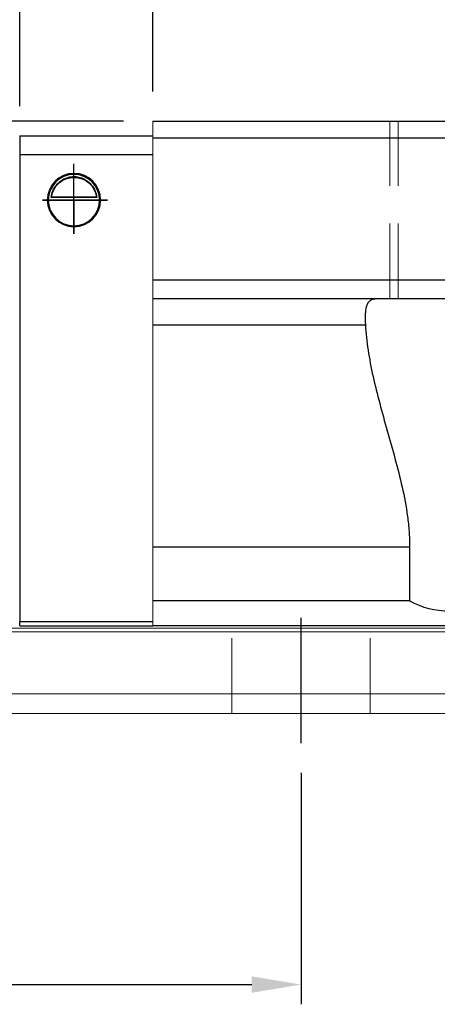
# Model space of a CAD drawing. Header units: millimetres. Extents: x 65 to 594, y 163 to 334.
# Tile 3 of 53: x 377 to 419, y 163 to 263. Entities that reach past the tile are written whole.
import ezdxf

# ---------------------------------------------------------------- set-up
doc = ezdxf.new("R2010")
doc.units = ezdxf.units.MM
doc.header["$LTSCALE"] = 2
doc.header["$PDSIZE"] = -1
for name, pattern in [('CENTER', [10.16, 6.35, -1.27, 1.27, -1.27]), ('DASHED', [0.75, 0.5, -0.25]), ('HIDDEN', [1.905, 1.27, -0.635])]:
    doc.linetypes.add(name, pattern=pattern)
for name, color, linetype in [('2', 7, 'Continuous'), ('CL', 1, 'CENTER'), ('DIM', 4, 'Continuous'), ('HID', 2, 'DASHED'), ('OUT', 3, 'Continuous')]:
    doc.layers.add(name, color=color, linetype=linetype)
doc.styles.add('DIM-7', font='SIMPLEX.shx', dxfattribs={"width": 0.7, "bigfont": 'chineset.shx'})
doc.dimstyles.new('CNS', dxfattribs={"dimtxt": 3.5, "dimasz": 2.5, "dimexe": 1, "dimexo": 1.5, "dimgap": 0.09, "dimtad": 0, "dimdsep": 46, "dimtxsty": 'DIM-7', "dimcen": 0.09, "dimclrd": 1, "dimclre": 1, "dimclrt": 4, "dimadec": 0, "dimazin": 0, "dimtfac": 1, "dimtix": 1, "dimtmove": 2, "dimatfit": 3, "dimfxl": 1, "dimtvp": 0.971429, "dimtolj": 1, "dimarcsym": 0})

# ---------------------------------------------------------------- blocks, each defined once
blk = doc.blocks.new('*D1')
at = {"color": 7, "lineweight": -2, "transparency": 16777216}
for p, q in [((300.38, 186.533), (300.38, 163.092)), ((405.38, 186.533), (405.38, 163.092)), ((305.38, 165.092), (400.38, 165.092))]:
    blk.add_line(p, q, dxfattribs=at)
at = {"color": 7, "transparency": 16777216}
for points in [[(305.38, 165.926), (305.38, 164.259), (300.38, 165.092)], [(400.38, 165.926), (400.38, 164.259), (405.38, 165.092)]]:
    blk.add_solid(points, dxfattribs=at)
at = {"layer": 'DEFPOINTS', "color": 0, "transparency": 16777216}
for p in [(300.38, 189.533), (405.38, 189.533), (405.38, 165.092)]:
    blk.add_point(p, dxfattribs=at)
at = {"color": 7, "transparency": 16777216, "insert": (352.88, 170.192), "char_height": 7, "attachment_point": 5, "style": 'DIM-7'}
blk.add_mtext('\\A1;105', dxfattribs=at)
blk = doc.blocks.new('*D13')
at = {"color": 7, "lineweight": -2, "transparency": 16777216}
for p, q in [((390.38, 255.533), (390.38, 280.403)), ((530.38, 255.533), (530.38, 280.403)), ((525.38, 278.403), (395.38, 278.403))]:
    blk.add_line(p, q, dxfattribs=at)
at = {"color": 7, "transparency": 16777216}
for points in [[(395.38, 279.236), (395.38, 277.569), (390.38, 278.403)], [(525.38, 279.236), (525.38, 277.569), (530.38, 278.403)]]:
    blk.add_solid(points, dxfattribs=at)
at = {"layer": 'DEFPOINTS', "color": 0, "transparency": 16777216}
for p in [(390.38, 278.403), (390.38, 252.533), (530.38, 252.533)]:
    blk.add_point(p, dxfattribs=at)
at = {"color": 7, "transparency": 16777216, "insert": (460.38, 283.503), "char_height": 7, "attachment_point": 5, "style": 'DIM-7'}
blk.add_mtext('\\A1;140', dxfattribs=at)
blk = doc.blocks.new('*D14')
at = {"color": 7, "lineweight": -2, "transparency": 16777216}
for p, q in [((368.38, 253.683), (368.38, 303.517)), ((552.38, 253.683), (552.38, 303.517)), ((547.38, 301.517), (373.38, 301.517))]:
    blk.add_line(p, q, dxfattribs=at)
at = {"color": 7, "transparency": 16777216}
for points in [[(373.38, 302.351), (373.38, 300.684), (368.38, 301.517)], [(547.38, 302.351), (547.38, 300.684), (552.38, 301.517)]]:
    blk.add_solid(points, dxfattribs=at)
at = {"layer": 'DEFPOINTS', "color": 0, "transparency": 16777216}
for p in [(368.38, 301.517), (368.38, 250.683), (552.38, 250.683)]:
    blk.add_point(p, dxfattribs=at)
at = {"color": 7, "transparency": 16777216, "insert": (460.38, 306.617), "char_height": 7, "attachment_point": 5, "style": 'DIM-7'}
blk.add_mtext('\\A1;184', dxfattribs=at)
blk = doc.blocks.new('*D23')
at = {"layer": 'DEFPOINTS', "color": 0, "transparency": 16777216}
for p in [(342.125, 252.533), (390.38, 252.533), (355.88, 242.033)]:
    blk.add_point(p, dxfattribs=at)
at = {"layer": 'DIM', "color": 7, "lineweight": -2, "transparency": 16777216}
for p, q in [((342.125, 257.533), (342.125, 262.533)), ((387.38, 252.533), (340.125, 252.533)), ((342.125, 242.033), (342.125, 252.533)), ((352.88, 242.033), (340.125, 242.033)), ((342.125, 237.033), (342.125, 232.033))]:
    blk.add_line(p, q, dxfattribs=at)
at = {"layer": 'DIM', "color": 7, "transparency": 16777216}
for points in [[(341.292, 257.533), (342.959, 257.533), (342.125, 252.533)], [(341.292, 237.033), (342.959, 237.033), (342.125, 242.033)]]:
    blk.add_solid(points, dxfattribs=at)
at = {"layer": 'DIM', "color": 7, "transparency": 16777216, "insert": (337.025, 247.283), "char_height": 7, "attachment_point": 5, "rotation": 90, "style": 'DIM-7'}
blk.add_mtext('\\A1;10.5', dxfattribs=at)
blk = doc.blocks.new('*D24')
at = {"color": 7, "lineweight": -2, "transparency": 16777216}
for p, q in [((355.88, 245.033), (355.88, 303.517)), ((368.38, 253.683), (368.38, 303.517)), ((350.88, 301.517), (345.88, 301.517)), ((355.88, 301.517), (368.38, 301.517)), ((373.38, 301.517), (378.38, 301.517))]:
    blk.add_line(p, q, dxfattribs=at)
at = {"color": 7, "transparency": 16777216}
for points in [[(350.88, 302.351), (350.88, 300.684), (355.88, 301.517)], [(373.38, 302.351), (373.38, 300.684), (368.38, 301.517)]]:
    blk.add_solid(points, dxfattribs=at)
at = {"layer": 'DEFPOINTS', "color": 0, "transparency": 16777216}
for p in [(368.38, 301.517), (368.38, 250.683), (355.88, 242.033)]:
    blk.add_point(p, dxfattribs=at)
at = {"color": 7, "transparency": 16777216, "insert": (362.13, 308.451), "char_height": 7, "attachment_point": 5, "style": 'DIM-7'}
blk.add_mtext('\\A1;(12.5)', dxfattribs=at)
blk = doc.blocks.new('*D25')
at = {"layer": 'DEFPOINTS', "color": 0, "transparency": 16777216}
for p in [(543.88, 290.009), (376.88, 251.033), (543.88, 251.024)]:
    blk.add_point(p, dxfattribs=at)
at = {"layer": 'DIM', "color": 7, "lineweight": -2, "transparency": 16777216}
for p, q in [((376.88, 254.033), (376.88, 292.009)), ((543.88, 254.024), (543.88, 292.009)), ((381.88, 290.009), (538.88, 290.009))]:
    blk.add_line(p, q, dxfattribs=at)
at = {"layer": 'DIM', "color": 7, "transparency": 16777216}
for points in [[(381.88, 290.842), (381.88, 289.176), (376.88, 290.009)], [(538.88, 290.842), (538.88, 289.176), (543.88, 290.009)]]:
    blk.add_solid(points, dxfattribs=at)
at = {"layer": 'DIM', "color": 7, "transparency": 16777216, "insert": (460.38, 295.109), "char_height": 7, "attachment_point": 5, "style": 'DIM-7'}
blk.add_mtext('\\A1;167', dxfattribs=at)

msp = doc.modelspace()

# ---------------------------------------------------------------- linework, layer by layer
at = {"layer": '2', "color": 0, "linetype": 'Continuous'}
for p, q in [((376.88, 251.033), (376.88, 249.133)), ((376.88, 251.033), (390.38, 251.033)), ((376.88, 249.133), (390.38, 249.133)), ((376.88, 249.133), (376.88, 201.833)), ((379.78, 244.533), (384.98, 244.533)), ((384.689, 244.807), (380.071, 244.807)), ((384.661, 244.833), (380.1, 244.833)), ((376.88, 201.433), (376.88, 201.833)), ((390.38, 201.833), (376.88, 201.833)), ((376.88, 201.433), (390.38, 201.433))]:
    msp.add_line(p, q, dxfattribs=at)
for radius, start, end in [(2.7, 90, 270), (2.6, 90, 270), (2.7, 270, 90), (2.6, 270, 90)]:
    msp.add_arc((382.38, 244.533), radius, start, end, dxfattribs=at)
at = {"layer": '2', "color": 0, "linetype": 'Continuous', "extrusion": (0, 0, -1)}
for start, end in [(7.49472, 90), (90, 172.50528)]:
    msp.add_arc((-382.38, 244.533), 2.3, start, end, dxfattribs=at)
at = {"layer": '2', "color": 0, "linetype": 'Continuous'}
for points, knots in [([(380.071, 244.807), (380.098, 245.04), (380.16, 245.267), (380.332, 245.672), (380.443, 245.857), (380.759, 246.258), (380.987, 246.453), (381.407, 246.697), (381.588, 246.776), (381.901, 246.863), (382.023, 246.887), (382.225, 246.908), (382.303, 246.912), (382.38, 246.912)], [0, 0, 0, 0, 0.187135, 0.187135, 0.372297, 0.372297, 0.651232, 0.651232, 0.835491, 0.835491, 0.939314, 0.939314, 1, 1, 1, 1]), ([(382.38, 246.912), (382.506, 246.912), (382.633, 246.901), (382.929, 246.851), (383.092, 246.801), (383.531, 246.618), (383.787, 246.445), (384.179, 246.052), (384.331, 245.845), (384.543, 245.425), (384.616, 245.218), (384.671, 244.937), (384.681, 244.873), (384.689, 244.807)], [0, 0, 0, 0, 0.099805, 0.099805, 0.251547, 0.251547, 0.543953, 0.543953, 0.769985, 0.769985, 0.948285, 0.948285, 1, 1, 1, 1])]:
    msp.add_open_spline(points, degree=3, knots=knots, dxfattribs=at)
for points in [[(380.1, 244.833), (380.09, 244.824), (380.081, 244.816), (380.071, 244.807)], [(384.689, 244.807), (384.68, 244.816), (384.67, 244.824), (384.661, 244.833)]]:
    msp.add_open_spline(points, degree=3, dxfattribs=at)
at = {"layer": 'CL', "color": 0}
msp.add_line((405.38, 189.533), (405.38, 204.683), dxfattribs=at)
at = {"layer": 'DIM', "color": 0}
for p, q in [((382.38, 241.124), (382.38, 248.193)), ((385.766, 244.533), (379.177, 244.533)), ((379.177, 244.533), (382.38, 244.533)), ((382.38, 244.533), (385.766, 244.533)), ((382.38, 244.533), (382.38, 241.124))]:
    msp.add_line(p, q, dxfattribs=at)
at = {"layer": 'HID', "color": 7, "linetype": 'HIDDEN', "lineweight": 0, "ltscale": 3}
for p, q in [((414.38, 234.533), (414.38, 252.533)), ((415.23, 234.533), (415.23, 252.533))]:
    msp.add_line(p, q, dxfattribs=at)
at = {"layer": 'HID', "color": 0, "linetype": 'HIDDEN', "lineweight": 0, "ltscale": 3}
for p, q in [((398.38, 192.533), (398.38, 201.433)), ((412.38, 192.533), (412.38, 201.433))]:
    msp.add_line(p, q, dxfattribs=at)
at = {"layer": 'OUT', "color": 7, "linetype": 'Continuous', "lineweight": 15}
msp.add_line((390.38, 252.533), (390.38, 201.433), dxfattribs=at)
at = {"layer": 'OUT', "color": 7}
for p, q in [((390.38, 252.533), (530.38, 252.533)), ((530.38, 250.783), (390.38, 250.783)), ((530.38, 236.433), (390.38, 236.433)), ((530.38, 234.533), (390.38, 234.533)), ((390.38, 231.903), (411.901, 231.903)), ((390.38, 209.433), (416.38, 209.433)), ((416.38, 209.433), (416.38, 203.933)), ((416.38, 203.933), (390.38, 203.933)), ((530.38, 201.433), (390.38, 201.433))]:
    msp.add_line(p, q, dxfattribs=at)
at = {"layer": 'OUT', "color": 0, "linetype": 'Continuous', "lineweight": 15}
for p, q in [((334.122, 201.179), (584.38, 201.179)), ((334.343, 200.826), (584.38, 200.826)), ((335.983, 194.533), (584.38, 194.533)), ((280.38, 192.533), (584.38, 192.533))]:
    msp.add_line(p, q, dxfattribs=at)
at = {"layer": 'OUT', "color": 7}
msp.add_arc((420.38, 211.433), 8.5, 241.92751, 298.07249, dxfattribs=at)
for points, knots in [([(413.091, 234.533), (412.961, 234.533), (412.839, 234.521), (412.62, 234.47), (412.522, 234.431), (412.348, 234.326), (412.272, 234.259), (412.141, 234.093), (412.086, 233.993), (411.998, 233.768), (411.965, 233.642), (411.915, 233.36), (411.899, 233.204), (411.872, 232.702), (411.881, 232.324), (411.901, 231.903)], [0, 0, 0, 0, 0.125, 0.125, 0.25, 0.25, 0.375, 0.375, 0.5, 0.5, 0.625, 0.625, 0.75, 0.75, 1, 1, 1, 1]), ([(411.901, 231.903), (411.941, 231.057), (412.036, 230.199), (412.304, 228.459), (412.476, 227.577), (412.875, 225.784), (413.103, 224.872), (413.59, 223.03), (413.848, 222.104), (414.372, 220.239), (414.638, 219.299), (415.152, 217.401), (415.4, 216.443), (415.839, 214.498), (416.03, 213.511), (416.234, 212), (416.288, 211.489), (416.361, 210.463), (416.38, 209.948), (416.38, 209.433)], [0, 0, 0, 0, 0.125, 0.125, 0.25, 0.25, 0.375, 0.375, 0.5, 0.5, 0.625, 0.625, 0.75, 0.75, 0.875, 0.875, 0.9375, 0.9375, 1, 1, 1, 1])]:
    msp.add_open_spline(points, degree=3, knots=knots, dxfattribs=at)

# ---------------------------------------------------------------- dimensions: what is measured, and where the dimension line sits
at = {"color": 0}
dim = msp.add_linear_dim(base=(368.38, 301.517), p1=(355.88, 242.033), p2=(368.38, 250.683), text='(<>)', dimstyle='CNS', override={"dimscale": 2, "dimgap": 0.8, "dimtad": 1, "dimclrd": 7, "dimclre": 7, "dimclrt": 7, "dimtmove": 1}, dxfattribs=at)
dim.commit()
dim.dimension.update_dxf_attribs({"geometry": '*D24', "text_midpoint": (362.13, 308.451)})
for base, p1, p2, picture, middle in [((368.38, 301.517), (552.38, 250.683), (368.38, 250.683), '*D14', (460.38, 306.617)), ((390.38, 278.403), (530.38, 252.533), (390.38, 252.533), '*D13', (460.38, 283.503)), ((405.38, 165.092), (300.38, 189.533), (405.38, 189.533), '*D1', (352.88, 170.192))]:
    dim = msp.add_linear_dim(base=base, p1=p1, p2=p2, dimstyle='CNS', override={"dimscale": 2, "dimgap": 0.8, "dimtad": 1, "dimclrd": 7, "dimclre": 7, "dimclrt": 7, "dimtmove": 1}, dxfattribs=at)
    dim.commit()
    dim.dimension.update_dxf_attribs({"geometry": picture, "text_midpoint": middle})
at = {"layer": 'DIM', "color": 0}
dim = msp.add_linear_dim(base=(543.88, 290.009), p1=(376.88, 251.033), p2=(543.88, 251.024), dimstyle='CNS', override={"dimscale": 2, "dimgap": 0.8, "dimtad": 1, "dimclrd": 7, "dimclre": 7, "dimclrt": 7, "dimtmove": 1}, dxfattribs=at)
dim.commit()
dim.dimension.update_dxf_attribs({"geometry": '*D25', "text_midpoint": (460.38, 295.109)})
dim = msp.add_linear_dim(base=(342.125, 252.533), p1=(355.88, 242.033), p2=(390.38, 252.533), angle=90, dimstyle='CNS', override={"dimscale": 2, "dimgap": 0.8, "dimtad": 1, "dimclrd": 7, "dimclre": 7, "dimclrt": 7, "dimtmove": 1}, dxfattribs=at)
dim.commit()
dim.dimension.update_dxf_attribs({"geometry": '*D23', "text_midpoint": (337.025, 247.283)})

doc.saveas('drawing.dxf')
